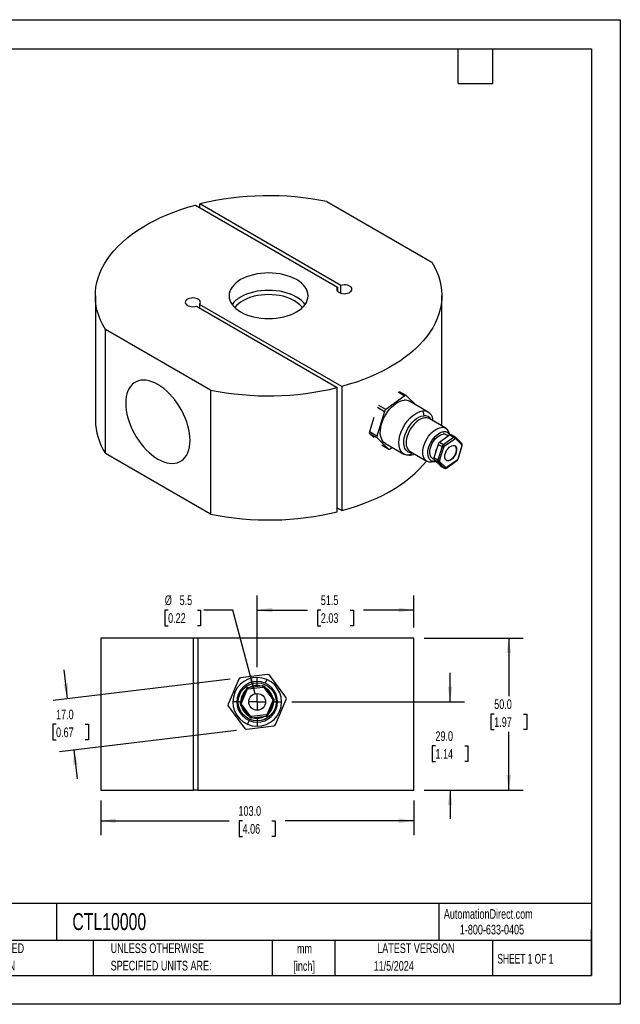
# Model space of a CAD drawing. Header units: millimetres. Extents: x 0 to 419, y 0 to 324.
# Tile 2 of 2: x 221 to 419, y 0 to 324. Entities that reach past the tile are written whole.
import ezdxf

# ---------------------------------------------------------------- set-up
doc = ezdxf.new("R2010")
doc.units = ezdxf.units.MM
doc.header["$LTSCALE"] = 1.5
doc.linetypes.add('CENTERX2', pattern=[20.32, 12.7, -2.54, 2.54, -2.54])
doc.layers.add('CENTER', color=40, linetype='CENTERX2')
doc.layers.add('DIMENSIONS', color=140, linetype='Continuous', lineweight=25)
doc.layers.add('TEXT', color=140, linetype='Continuous', lineweight=25)
doc.styles.add('SLDTEXTSTYLE0', font='TXT', dxfattribs={"width": 0.7})
doc.styles.add('SLDTEXTSTYLE1', font='TXT', dxfattribs={"width": 0.65})
doc.dimstyles.new('SLDDIMSTYLE1', dxfattribs={"dimtxt": 3.237012, "dimasz": 4.953, "dimexe": 0, "dimexo": 0.0625, "dimgap": 0.809253, "dimtad": 0, "dimtih": 1, "dimtoh": 1, "dimdec": 1, "dimrnd": 1e-09, "dimzin": 4, "dimdsep": 46, "dimtxsty": 'SLDTEXTSTYLE0', "dimsah": 1, "dimcen": 0.09, "dimadec": 0, "dimazin": 1, "dimtfac": 1, "dimtdec": 1, "dimtofl": 0, "dimtmove": 0, "dimatfit": 3, "dimfxl": 0, "dimfrac": 2, "dimtolj": 1, "dimtzin": 12, "dimarcsym": 0})
doc.dimstyles.new('SLDDIMSTYLE2', dxfattribs={"dimtxt": 3.237012, "dimasz": 4.953, "dimexe": 0, "dimexo": 0.0625, "dimgap": 0.809253, "dimtad": 0, "dimtih": 1, "dimtoh": 1, "dimdec": 1, "dimrnd": 1e-09, "dimzin": 12, "dimdsep": 46, "dimtxsty": 'SLDTEXTSTYLE0', "dimsah": 1, "dimcen": 0.09, "dimadec": 0, "dimazin": 3, "dimtfac": 1, "dimtdec": 1, "dimtofl": 0, "dimtmove": 0, "dimatfit": 3, "dimfxl": 0, "dimfrac": 2, "dimtolj": 1, "dimtzin": 12, "dimarcsym": 0})
doc.dimstyles.new('SLDDIMSTYLE4', dxfattribs={"dimtxt": 3.237012, "dimasz": 4.953, "dimexe": 0, "dimexo": 0.0625, "dimgap": 0.809253, "dimtad": 0, "dimtih": 1, "dimtoh": 1, "dimdec": 1, "dimrnd": 1e-09, "dimzin": 4, "dimdsep": 46, "dimtxsty": 'SLDTEXTSTYLE0', "dimsah": 1, "dimcen": 0.09, "dimadec": 0, "dimazin": 1, "dimtfac": 1, "dimtdec": 1, "dimtmove": 0, "dimatfit": 0, "dimfxl": 0, "dimfrac": 2, "dimtolj": 1, "dimtzin": 12, "dimarcsym": 0})
doc.dimstyles.new('SLDDIMSTYLE5', dxfattribs={"dimtxt": 3.237012, "dimasz": 4.953, "dimexe": 0, "dimexo": 0.0625, "dimgap": 0.809253, "dimtad": 0, "dimtih": 1, "dimtoh": 1, "dimdec": 1, "dimrnd": 1e-09, "dimzin": 12, "dimdsep": 46, "dimtxsty": 'SLDTEXTSTYLE0', "dimsah": 1, "dimcen": 0, "dimadec": 0, "dimazin": 3, "dimtfac": 1, "dimtdec": 1, "dimtofl": 0, "dimtmove": 0, "dimatfit": 3, "dimfxl": 0, "dimfrac": 2, "dimtolj": 1, "dimtzin": 12, "dimarcsym": 0})

# ---------------------------------------------------------------- blocks, each defined once
blk = doc.blocks.new('SW_NOTE_0_1')
at = {"layer": 'TEXT', "color": 0, "linetype": 'CENTERX2', "lineweight": 18, "char_height": 3.175, "attachment_point": 2, "style": 'SLDTEXTSTYLE0'}
for s, insert in [('mm', (4.27, 4.09)), ('[inch]', (4.14, -1.64))]:
    blk.add_mtext(s, dxfattribs=dict(at, insert=insert))
blk = doc.blocks.new('SW_NOTE_0_2')
at = {"layer": 'TEXT', "color": 0, "linetype": 'CENTERX2', "lineweight": 18, "char_height": 3.175, "attachment_point": 1, "style": 'SLDTEXTSTYLE0'}
for s, insert in [('UNLESS OTHERWISE', (0, 4.09)), ('SPECIFIED UNITS ARE:', (0, -1.64))]:
    blk.add_mtext(s, dxfattribs=dict(at, insert=insert))
blk = doc.blocks.new('SW_NOTE_0_6')
at = {"layer": 'TEXT', "color": 0, "linetype": 'CENTERX2', "lineweight": 18, "char_height": 3.175, "attachment_point": 1, "style": 'SLDTEXTSTYLE0'}
for s, insert in [('METRIC UNITS USED', (0, 4.09)), ('FOR PART DESIGN', (0, -1.64))]:
    blk.add_mtext(s, dxfattribs=dict(at, insert=insert))
blk = doc.blocks.new('_D_6')
at = {"layer": 'DIMENSIONS'}
for p, q in [((248.12, 67.03), (248.12, 55.6)), ((351.12, 67.03), (351.12, 55.6)), ((248.12, 60.37), (290.42, 60.37)), ((294.81, 60.37), (293.72, 60.37)), ((293.72, 60.37), (293.72, 55.22)), ((304.43, 60.37), (305.51, 60.37)), ((305.51, 60.37), (305.51, 55.22)), ((351.12, 60.37), (308.81, 60.37)), ((293.72, 55.22), (294.81, 55.22)), ((305.51, 55.22), (304.43, 55.22))]:
    blk.add_line(p, q, dxfattribs=at)
for points in [[(248.12, 60.37), (253.07, 59.6), (253.07, 61.13)], [(351.12, 60.37), (346.16, 61.13), (346.16, 59.6)]]:
    blk.add_solid(points, dxfattribs=at)
at = {"layer": 'DIMENSIONS', "char_height": 3.175, "attachment_point": 1, "style": 'SLDTEXTSTYLE0'}
for s, insert in [('103.0', (293.46, 65.18)), ('4.06', (294.81, 59.31))]:
    blk.add_mtext(s, dxfattribs=dict(at, insert=insert))
blk = doc.blocks.new('_D_7')
at = {"layer": 'DIMENSIONS'}
for p, q in [((354.57, 120.48), (387.19, 120.48)), ((382.42, 120.48), (382.42, 101.35)), ((377.61, 95.48), (376.53, 95.48)), ((376.53, 95.48), (376.53, 90.34)), ((387.23, 95.48), (388.32, 95.48)), ((388.32, 95.48), (388.32, 90.34)), ((376.53, 90.34), (377.61, 90.34)), ((382.42, 70.48), (382.42, 89.61)), ((388.32, 90.34), (387.23, 90.34)), ((354.57, 70.48), (387.19, 70.48))]:
    blk.add_line(p, q, dxfattribs=at)
for points in [[(382.42, 120.48), (381.66, 115.53), (383.18, 115.53)], [(382.42, 70.48), (383.18, 75.43), (381.66, 75.43)]]:
    blk.add_solid(points, dxfattribs=at)
at = {"layer": 'DIMENSIONS', "char_height": 3.175, "attachment_point": 1, "style": 'SLDTEXTSTYLE0'}
for s, insert in [('50.0', (377.61, 100.3)), ('1.97', (377.61, 94.43))]:
    blk.add_mtext(s, dxfattribs=dict(at, insert=insert))
blk = doc.blocks.new('_D_8')
at = {"layer": 'DIMENSIONS'}
for p, q in [((363.08, 99.48), (363.08, 109.01)), ((310.99, 99.48), (367.84, 99.48)), ((358.27, 84.98), (357.18, 84.98)), ((357.18, 84.98), (357.18, 79.84)), ((367.89, 84.98), (368.98, 84.98)), ((368.98, 84.98), (368.98, 79.84)), ((357.18, 79.84), (358.27, 79.84)), ((368.98, 79.84), (367.89, 79.84)), ((354.57, 70.48), (367.84, 70.48)), ((363.08, 70.48), (363.08, 60.96))]:
    blk.add_line(p, q, dxfattribs=at)
for points in [[(363.08, 99.48), (363.84, 104.43), (362.32, 104.43)], [(363.08, 70.48), (362.32, 65.53), (363.84, 65.53)]]:
    blk.add_solid(points, dxfattribs=at)
at = {"layer": 'DIMENSIONS', "char_height": 3.175, "attachment_point": 1, "style": 'SLDTEXTSTYLE0'}
for s, insert in [('29.0', (358.27, 89.8)), ('1.14', (358.27, 83.93))]:
    blk.add_mtext(s, dxfattribs=dict(at, insert=insert))
blk = doc.blocks.new('_D_9')
at = {"layer": 'DIMENSIONS'}
for p, q in [((270.31, 129.68), (269.23, 129.68)), ((269.23, 129.68), (269.23, 124.53)), ((279.93, 129.68), (281.02, 129.68)), ((281.02, 129.68), (281.02, 124.53)), ((291.63, 129.68), (282.11, 129.68)), ((298.91, 102.14), (291.63, 129.68)), ((269.23, 124.53), (270.31, 124.53)), ((281.02, 124.53), (279.93, 124.53))]:
    blk.add_line(p, q, dxfattribs=at)
blk.add_solid([(298.91, 102.14), (298.38, 107.12), (296.91, 106.73)], dxfattribs=at)
at = {"layer": 'DIMENSIONS', "char_height": 3.175, "attachment_point": 1, "style": 'SLDTEXTSTYLE0'}
for s, insert in [('%%c', (269.22, 134.49)), ('5.5', (274.1, 134.49)), ('0.22', (270.31, 128.63))]:
    blk.add_mtext(s, dxfattribs=dict(at, insert=insert))
blk = doc.blocks.new('_D_10')
at = {"layer": 'DIMENSIONS'}
for p, q in [((299.62, 110.85), (299.62, 134.44)), ((351.12, 123.93), (351.12, 134.44)), ((299.62, 129.68), (316.17, 129.68)), ((320.56, 129.68), (319.47, 129.68)), ((319.47, 129.68), (319.47, 124.53)), ((330.18, 129.68), (331.26, 129.68)), ((331.26, 129.68), (331.26, 124.53)), ((351.12, 129.68), (334.56, 129.68)), ((319.47, 124.53), (320.56, 124.53)), ((331.26, 124.53), (330.18, 124.53))]:
    blk.add_line(p, q, dxfattribs=at)
for points in [[(299.62, 129.68), (304.57, 128.92), (304.57, 130.44)], [(351.12, 129.68), (346.16, 130.44), (346.16, 128.92)]]:
    blk.add_solid(points, dxfattribs=at)
at = {"layer": 'DIMENSIONS', "char_height": 3.175, "attachment_point": 1, "style": 'SLDTEXTSTYLE0'}
for s, insert in [('51.5', (320.56, 134.49)), ('2.03', (320.56, 128.63))]:
    blk.add_mtext(s, dxfattribs=dict(at, insert=insert))
blk = doc.blocks.new('_D_11')
at = {"layer": 'DIMENSIONS'}
for p, q in [((290.73, 106.97), (232.5, 99.97)), ((237.23, 100.54), (236.09, 110)), ((233.44, 92.1), (232.35, 92.1)), ((232.35, 92.1), (232.35, 86.96)), ((243.05, 92.1), (244.14, 92.1)), ((244.14, 92.1), (244.14, 86.96)), ((292.76, 90.1), (234.53, 83.09)), ((232.35, 86.96), (233.44, 86.96)), ((244.14, 86.96), (243.05, 86.96)), ((239.26, 83.66), (240.4, 74.2))]:
    blk.add_line(p, q, dxfattribs=at)
for points in [[(237.23, 100.54), (237.4, 105.55), (235.88, 105.37)], [(239.26, 83.66), (239.09, 78.65), (240.61, 78.83)]]:
    blk.add_solid(points, dxfattribs=at)
at = {"layer": 'DIMENSIONS', "char_height": 3.175, "attachment_point": 1, "style": 'SLDTEXTSTYLE0'}
for s, insert in [('17.0', (233.44, 96.92)), ('0.67', (233.44, 91.05))]:
    blk.add_mtext(s, dxfattribs=dict(at, insert=insert))
blk = doc.blocks.new('SW_CENTERMARKSYMBOL_1')
at = {"layer": 'CENTER', "color": 0}
for p, q in [((0, 5.08), (0, 7.92)), ((-5.08, 0), (-7.92, 0)), ((0, 0), (-2.54, 0)), ((0, 0), (0, 2.54)), ((0, 0), (0, -2.54)), ((0, 0), (2.54, 0)), ((5.08, 0), (7.92, 0)), ((0, -5.08), (0, -7.92))]:
    blk.add_line(p, q, dxfattribs=at)

msp = doc.modelspace()

# ---------------------------------------------------------------- linework, layer by layer
at = {"color": 7, "linetype": 'Continuous'}
for p, q in [((0, 323.85), (419.1, 323.85)), ((419.1, 323.85), (419.1, 0)), ((419.1, 0), (0, 0))]:
    msp.add_line(p, q, dxfattribs=at)
for p, q in [((279.28, 262.87), (326.08, 235.85)), ((327.14, 236.47), (280.75, 263.25)), ((280.75, 262.02), (280.75, 263.25)), ((322.51, 264.04), (357.06, 244.09)), ((327.14, 233.91), (327.14, 236.47)), ((326.08, 235.85), (326.08, 234.52)), ((246.37, 233.04), (246.37, 192.22)), ((327.45, 203.22), (280.66, 230.23)), ((280.66, 230.23), (280.66, 229.01)), ((360.37, 192.22), (360.37, 233.04)), ((279.6, 229.62), (325.99, 202.84)), ((284.23, 202.05), (249.68, 221.99)), ((249.68, 181.17), (249.68, 221.99)), ((284.23, 202.05), (284.23, 161.22)), ((325.99, 162.01), (325.99, 202.84)), ((327.45, 203.22), (327.45, 162.39)), ((346.02, 201.4), (348.22, 200.13)), ((348.66, 200.21), (346.43, 201.49)), ((348.22, 200.13), (341.94, 195.63)), ((351.84, 197.15), (348.71, 200.17)), ((355.91, 194.8), (349.79, 198.33)), ((341.51, 195.02), (339.02, 186.86)), ((339.16, 196.37), (341.51, 195.02)), ((341.94, 195.63), (339.63, 196.96)), ((354.14, 195.16), (354.42, 193.59)), ((337.99, 193.02), (336.55, 188.29)), ((361.65, 189.47), (356.17, 192.63)), ((339.02, 186.86), (336.55, 188.29)), ((363.05, 187.29), (362.65, 188.26)), ((336.61, 187.72), (339.09, 186.29)), ((336.61, 187.72), (337.99, 186.39)), ((339.09, 186.29), (342.88, 182.64)), ((363, 187.26), (359.56, 184.79)), ((360.87, 184.04), (359.56, 184.79)), ((364.31, 186.51), (360.87, 184.04)), ((361.18, 183.57), (364.63, 186.04)), ((362.54, 186.93), (361.83, 187.34)), ((363, 187.26), (364.31, 186.51)), ((364.75, 186.59), (363.44, 187.34)), ((366.93, 184.5), (364.85, 186.51)), ((364.86, 186.06), (366.94, 184.05)), ((342.88, 182.64), (340.66, 183.92)), ((340.71, 183.88), (342.93, 182.6)), ((341.79, 184.47), (347.92, 180.94)), ((343.37, 182.68), (344.06, 183.17)), ((350.67, 181.37), (349.69, 180.58)), ((349.92, 181.81), (355.4, 178.64)), ((359.14, 184.18), (357.77, 179.71)), ((360.44, 183.43), (359.08, 178.96)), ((359.14, 184.18), (360.44, 183.43)), ((359.62, 178.81), (360.99, 183.29)), ((366.97, 183.79), (365.6, 179.31)), ((365.7, 179.36), (367.07, 183.83)), ((284.23, 161.22), (249.68, 181.17)), ((356.95, 178.38), (358.22, 178.55)), ((357.33, 179.55), (357.74, 179.31)), ((359.08, 178.96), (357.77, 179.71)), ((357.83, 179.14), (359.14, 178.38)), ((357.83, 179.14), (359.92, 177.13)), ((359.14, 178.38), (361.22, 176.38)), ((361.73, 176.54), (359.65, 178.55)), ((361.91, 176.4), (365.36, 178.87)), ((365.41, 179.03), (361.96, 176.56)), ((365.62, 179.16), (365.7, 179.36)), ((361.22, 176.38), (359.92, 177.13)), ((359.97, 177.1), (361.27, 176.34)), ((327.45, 162.39), (325.99, 163.24)), ((248.12, 120.48), (248.12, 70.48)), ((278.62, 120.48), (248.12, 120.48)), ((278.62, 70.48), (278.62, 120.48)), ((280.12, 120.48), (278.62, 120.48)), ((351.12, 120.48), (280.12, 120.48)), ((280.12, 120.48), (280.12, 70.48)), ((351.12, 70.48), (351.12, 120.48)), ((293.56, 106.94), (290.04, 98.71)), ((303.04, 108.45), (294.16, 107.39)), ((309.1, 101), (303.73, 108.16)), ((295.98, 103.7), (294.05, 99.19)), ((296.35, 103.54), (295.98, 103.7)), ((301.46, 104.74), (296.58, 104.15)), ((296.58, 104.15), (296.63, 103.75)), ((296.63, 103.75), (301.5, 104.34)), ((301.5, 104.34), (301.46, 104.74)), ((302.15, 104.44), (301.83, 104.2)), ((301.83, 104.2), (304.77, 100.28)), ((305.09, 100.52), (302.15, 104.44)), ((302.76, 106.84), (302.24, 105.63)), ((294.42, 99.03), (296.35, 103.54)), ((304.77, 100.28), (305.09, 100.52)), ((290.13, 97.96), (295.5, 90.8)), ((294.05, 99.19), (294.42, 99.03)), ((294.46, 98.68), (294.14, 98.44)), ((294.14, 98.44), (297.09, 94.52)), ((297.41, 94.76), (294.46, 98.68)), ((304.81, 99.93), (302.88, 95.42)), ((303.25, 95.26), (305.18, 99.77)), ((305.18, 99.77), (304.81, 99.93)), ((305.67, 92.03), (309.19, 100.25)), ((297.09, 94.52), (297.41, 94.76)), ((302.6, 95.21), (297.73, 94.62)), ((297.73, 94.62), (297.78, 94.22)), ((297.78, 94.22), (302.65, 94.81)), ((302.65, 94.81), (302.6, 95.21)), ((302.88, 95.42), (303.25, 95.26)), ((296.19, 90.51), (305.07, 91.58)), ((296.99, 93.33), (296.47, 92.12)), ((248.12, 70.48), (278.62, 70.48)), ((280.12, 70.48), (278.62, 70.48)), ((280.12, 70.48), (351.12, 70.48))]:
    msp.add_line(p, q)
at = {"flags": 128}
for points in [[(249.68, 221.99), (248.83, 223.48), (248.1, 224.99), (247.5, 226.52), (247.02, 228.06), (246.68, 229.62), (246.46, 231.18), (246.37, 232.75), (246.41, 234.32), (246.58, 235.88), (246.88, 237.44), (247.31, 238.99), (247.86, 240.52), (248.54, 242.04), (249.34, 243.54), (250.27, 245.01), (251.32, 246.46), (252.48, 247.87), (253.77, 249.25), (255.16, 250.6), (256.66, 251.91), (258.27, 253.17), (259.98, 254.39), (261.79, 255.55), (263.7, 256.67), (265.69, 257.74), (267.77, 258.74), (269.93, 259.69), (272.17, 260.58), (274.48, 261.41), (276.85, 262.17), (279.28, 262.87)], [(357.06, 244.09), (357.91, 242.6), (358.64, 241.09), (359.24, 239.57), (359.71, 238.02), (360.06, 236.47), (360.28, 234.9), (360.37, 233.34), (360.33, 231.77), (360.16, 230.21), (359.86, 228.65), (359.43, 227.1), (358.88, 225.56), (358.2, 224.05), (357.39, 222.55), (356.46, 221.08), (355.42, 219.63), (354.25, 218.21), (352.97, 216.83), (351.58, 215.49), (350.07, 214.18), (348.46, 212.92), (346.75, 211.7), (344.94, 210.53), (343.04, 209.41), (341.04, 208.35), (338.96, 207.34), (336.8, 206.39), (334.57, 205.5), (332.26, 204.68), (329.89, 203.92), (327.45, 203.22)], [(294.18, 238.35), (293.32, 237.8), (292.56, 237.21), (291.9, 236.58), (291.36, 235.91), (290.93, 235.22), (290.62, 234.51), (290.43, 233.78), (290.37, 233.04), (290.43, 232.31), (290.62, 231.58), (290.93, 230.86), (291.36, 230.17), (291.9, 229.51), (292.56, 228.87), (293.32, 228.28), (294.18, 227.74), (295.12, 227.24), (296.15, 226.8), (297.24, 226.42), (298.39, 226.11), (299.59, 225.86), (300.83, 225.68), (302.09, 225.57), (303.37, 225.54), (304.64, 225.57), (305.9, 225.68), (307.14, 225.86), (308.34, 226.11), (309.5, 226.42), (310.59, 226.8), (311.61, 227.24), (312.56, 227.74), (313.42, 228.28), (314.18, 228.87), (314.83, 229.51), (315.38, 230.17), (315.81, 230.86), (316.12, 231.58), (316.31, 232.31), (316.37, 233.04), (316.31, 233.78), (316.12, 234.51), (315.81, 235.22), (315.38, 235.91), (314.83, 236.58), (314.18, 237.21), (313.42, 237.8), (312.56, 238.35), (311.61, 238.84), (310.59, 239.28), (309.5, 239.66), (308.34, 239.98), (307.14, 240.22), (305.9, 240.4), (304.64, 240.51), (303.37, 240.55), (302.09, 240.51), (300.83, 240.4), (299.59, 240.22), (298.39, 239.98), (297.24, 239.66), (296.15, 239.28), (295.12, 238.84), (294.18, 238.35)], [(326.08, 235.85), (325.87, 235.55), (325.79, 235.22), (325.84, 234.9), (326.02, 234.59), (326.31, 234.31), (326.7, 234.07), (327.18, 233.89), (327.71, 233.78), (328.27, 233.74), (328.83, 233.78), (329.37, 233.88), (329.85, 234.06), (330.25, 234.29), (330.55, 234.56), (330.73, 234.87), (330.79, 235.2), (330.72, 235.52), (330.53, 235.83), (330.22, 236.1), (329.81, 236.33), (329.33, 236.5), (328.79, 236.6), (328.23, 236.63), (327.67, 236.58), (327.14, 236.47)], [(315.39, 230.19), (315.38, 230.2), (314.83, 230.86), (314.18, 231.5), (313.42, 232.09), (312.56, 232.63), (311.61, 233.13), (310.59, 233.57), (309.5, 233.95), (308.34, 234.26), (307.14, 234.51), (305.9, 234.69), (304.64, 234.8), (303.37, 234.83), (302.09, 234.8), (300.83, 234.69), (299.59, 234.51), (298.39, 234.26), (297.24, 233.95), (296.15, 233.57), (295.12, 233.13), (294.18, 232.63)], [(314.44, 229.17), (314.38, 229.26), (313.67, 230.06), (312.82, 230.78), (311.85, 231.41), (310.76, 231.97), (309.51, 232.46), (308.13, 232.87), (307, 233.11), (305.83, 233.29), (304.6, 233.4), (303.37, 233.44), (302.13, 233.4), (300.91, 233.29), (299.74, 233.11), (298.6, 232.87), (297.22, 232.46), (295.98, 231.97), (294.88, 231.41)], [(280.66, 230.23), (280.86, 230.54), (280.94, 230.86), (280.89, 231.19), (280.72, 231.5), (280.43, 231.78), (280.03, 232.01), (279.56, 232.19), (279.03, 232.3), (278.46, 232.34), (277.9, 232.31), (277.37, 232.2), (276.89, 232.03), (276.49, 231.8), (276.19, 231.52), (276, 231.21), (275.94, 230.89), (276.01, 230.56), (276.21, 230.26), (276.51, 229.98), (276.92, 229.75), (277.41, 229.59), (277.95, 229.49), (278.51, 229.46), (279.07, 229.5), (279.6, 229.62)], [(266.95, 179.36), (267.93, 178.85), (268.9, 178.44), (269.85, 178.15), (270.78, 177.97), (271.68, 177.91), (272.54, 177.97), (273.34, 178.14), (274.1, 178.43), (274.79, 178.83), (275.42, 179.34), (275.97, 179.95), (276.45, 180.67), (276.84, 181.47), (277.15, 182.37), (277.38, 183.34), (277.51, 184.38), (277.56, 185.48), (277.51, 186.64), (277.38, 187.84), (277.15, 189.07), (276.84, 190.32), (276.45, 191.59), (275.97, 192.85), (275.42, 194.1), (274.79, 195.33), (274.1, 196.53), (273.34, 197.69), (272.54, 198.8), (271.68, 199.84), (270.78, 200.82), (269.85, 201.71), (268.9, 202.52), (267.93, 203.24), (266.95, 203.85), (265.97, 204.37), (265, 204.77), (264.05, 205.06), (263.12, 205.24), (262.22, 205.3), (261.37, 205.24), (260.56, 205.07), (259.81, 204.78), (259.11, 204.38), (258.49, 203.87), (257.93, 203.26), (257.46, 202.55), (257.06, 201.74), (256.75, 200.85), (256.53, 199.88), (256.39, 198.83), (256.35, 197.73), (256.39, 196.57), (256.53, 195.38), (256.75, 194.14), (257.06, 192.89), (257.46, 191.63), (257.93, 190.36), (258.49, 189.11), (259.11, 187.88), (259.81, 186.68), (260.56, 185.52), (261.37, 184.42), (262.22, 183.37), (263.12, 182.4), (264.05, 181.5), (265, 180.69), (265.97, 179.98), (266.95, 179.36)], [(341.79, 184.47), (341.34, 184.81), (340.94, 185.25), (340.61, 185.79), (340.37, 186.42), (340.21, 187.13), (340.14, 187.91), (340.16, 188.74), (340.27, 189.61), (340.46, 190.51), (340.74, 191.43), (341.1, 192.34), (341.53, 193.24), (342.03, 194.11), (342.59, 194.94), (343.2, 195.71), (343.85, 196.42), (344.54, 197.05), (345.24, 197.58), (345.95, 198.02), (346.65, 198.36), (347.35, 198.58), (348.02, 198.69)], [(349.69, 180.58), (348.85, 180.61), (348.1, 180.85), (347.45, 181.28), (346.93, 181.9), (346.55, 182.7), (346.33, 183.64), (346.26, 184.7), (346.35, 185.84), (346.61, 187.05), (347.01, 188.28), (347.55, 189.5), (348.21, 190.67), (348.99, 191.76), (349.84, 192.74), (350.75, 193.59), (351.7, 194.27), (352.65, 194.77), (353.58, 195.07), (354.14, 195.16)], [(350.6, 181.41), (349.78, 181.49), (349.15, 181.77), (348.61, 182.23), (348.21, 182.86), (347.96, 183.64), (347.86, 184.43), (347.88, 185.3), (348.02, 186.35), (348.31, 187.44), (348.72, 188.44), (349.22, 189.4), (349.83, 190.36), (350.51, 191.23), (351.27, 192), (352.07, 192.63), (352.84, 193.09), (353.59, 193.41), (354.42, 193.59)], [(356.17, 192.63), (355.85, 192.78), (355.34, 192.91), (354.78, 192.91), (354.18, 192.81), (353.56, 192.59), (352.93, 192.26), (352.31, 191.83), (351.69, 191.3), (351.11, 190.69), (350.56, 190.01), (350.07, 189.28), (349.63, 188.5), (349.27, 187.69), (348.98, 186.88), (348.77, 186.07), (348.65, 185.29), (348.62, 184.54), (348.68, 183.85), (348.83, 183.23), (349.07, 182.69), (349.38, 182.24), (349.77, 181.9), (349.92, 181.81)], [(360.27, 190.26), (360.33, 190.94), (360.37, 192.22)], [(356.95, 178.38), (356.79, 178.36), (356.22, 178.37), (355.71, 178.5), (355.25, 178.73), (354.86, 179.08), (354.55, 179.53), (354.31, 180.07), (354.16, 180.69), (354.1, 181.38), (354.13, 182.12), (354.25, 182.91), (354.46, 183.72), (354.75, 184.53), (355.11, 185.33), (355.55, 186.11), (356.04, 186.85), (356.59, 187.53), (357.17, 188.14), (357.79, 188.66), (358.41, 189.1), (359.04, 189.42), (359.66, 189.64), (360.26, 189.75)], [(358.41, 178.58), (358.36, 178.57), (357.82, 178.53), (357.33, 178.6), (356.89, 178.78), (356.51, 179.08), (356.2, 179.47), (355.97, 179.96), (355.83, 180.53), (355.78, 181.17), (355.81, 181.86), (355.93, 182.59), (356.14, 183.34), (356.43, 184.09), (356.79, 184.83), (357.22, 185.53), (357.71, 186.18), (358.23, 186.78), (358.79, 187.29), (359.37, 187.71), (359.95, 188.03), (360.53, 188.25), (361.08, 188.35), (361.08, 188.35)], [(357.33, 179.55), (357.24, 179.61), (356.91, 179.91), (356.66, 180.31), (356.49, 180.81), (356.41, 181.38), (356.42, 182.01), (356.52, 182.68), (356.71, 183.37), (356.99, 184.07), (357.33, 184.74), (357.75, 185.38), (358.21, 185.97), (358.72, 186.48), (359.25, 186.9), (359.79, 187.23), (360.32, 187.44), (360.83, 187.54)], [(364.76, 186.09), (364.69, 186.08), (364.63, 186.04)], [(364.85, 186.51), (364.82, 186.53), (364.75, 186.58)], [(364.86, 186.06), (364.81, 186.09), (364.76, 186.09)], [(358.38, 181.71), (358.55, 182.31), (358.64, 182.57)], [(364.06, 183.81), (364.43, 183.78), (364.74, 183.64), (364.99, 183.39), (365.15, 183.04), (365.23, 182.61), (365.22, 182.11), (365.12, 181.59), (364.94, 181.04), (364.67, 180.51), (364.35, 180.02), (363.97, 179.58), (363.56, 179.23), (363.14, 178.97), (362.73, 178.83), (362.34, 178.79), (362, 178.88), (361.72, 179.08), (361.51, 179.38), (361.39, 179.77), (361.35, 180.23), (361.41, 180.75), (361.55, 181.29), (361.78, 181.83), (362.07, 182.34), (362.43, 182.81), (362.82, 183.2), (363.24, 183.51), (363.66, 183.72), (364.06, 183.81)], [(361.89, 178.94), (361.93, 178.92), (362.27, 178.83), (362.66, 178.87), (363.07, 179.01), (363.49, 179.27), (363.9, 179.62), (364.28, 180.06), (364.6, 180.55), (364.87, 181.08), (365.05, 181.63), (365.15, 182.16), (365.16, 182.65), (365.08, 183.08), (364.91, 183.43), (364.67, 183.68), (364.63, 183.7)], [(367.07, 183.83), (367.06, 183.83), (367.05, 183.81), (367.01, 183.79), (366.97, 183.79)], [(327.45, 162.39), (329.89, 163.09), (332.26, 163.85), (334.57, 164.68), (336.8, 165.57), (338.96, 166.52), (341.04, 167.52), (343.04, 168.59), (344.94, 169.7), (346.75, 170.87), (348.46, 172.09), (350.07, 173.35), (351.58, 174.66), (352.97, 176), (354.25, 177.39), (355.33, 178.68)], [(365.6, 179.31), (365.65, 179.32), (365.68, 179.34), (365.7, 179.35), (365.7, 179.36)], [(359.92, 177.13), (359.96, 177.1), (359.97, 177.1)], [(361.27, 176.34), (361.27, 176.34), (361.22, 176.38)], [(361.73, 176.54), (361.78, 176.52), (361.83, 176.51)], [(361.83, 176.51), (361.9, 176.52), (361.96, 176.56)], [(301.68, 104.32), (301.59, 104.34), (301.5, 104.34)], [(301.83, 104.2), (301.76, 104.27), (301.68, 104.32)], [(297.41, 94.76), (297.47, 94.69), (297.55, 94.65)], [(297.55, 94.65), (297.64, 94.62), (297.73, 94.62)]]:
    msp.add_lwpolyline(points, dxfattribs=at)
for radius in [6.25, 2.75]:
    msp.add_circle((299.62, 99.48), radius)
for centre, radius, start, end in [((303.4, 169.99), 95.97, 78.5154, 103.6549), ((298.25, 225.08), 8.58, 118.3027, 143.4738), ((298.29, 224.86), 7.38, 117.4869, 144.366), ((303.33, 296.1), 95.97, 258.5154, 283.6549), ((348.34, 195.75), 2.96, 60.6448, 96.3351), ((348.49, 199.86), 0.379, 54.6078, 134.9639), ((342.67, 194.67), 1.21, 127.3062, 163.2485), ((354.29, 191.93), 3.23, 358.6143, 92.616), ((267.22, 192.44), 20.85, 180.6166, 212.7367), ((354.67, 191.18), 2.43, 25.8238, 95.9955), ((337.08, 188.06), 0.575, 156.3307, 216.3147), ((360.49, 187.47), 2.3, 20.2276, 95.8919), ((361.3, 186.42), 1.94, 26.4223, 96.5082), ((339.55, 186.63), 0.575, 156.3307, 216.3147), ((360.29, 183.83), 1.21, 127.3062, 163.2485), ((361.02, 185.89), 1.66, 60.6016, 96.3783), ((363.29, 186.94), 0.428, 68.7293, 131.4693), ((364.59, 186.22), 0.403, 66.5103, 133.6529), ((363.95, 185.92), 0.691, 9.9268, 58.2243), ((364.58, 186.28), 0.355, 321.2433, 40.1517), ((343.1, 182.95), 0.379, 234.6078, 314.9639), ((361.6, 183.08), 1.21, 127.3062, 163.2485), ((360.98, 184.37), 1.08, 240.3834, 270.3997), ((360.5, 183.45), 0.691, 9.9268, 58.2243), ((361.52, 183.12), 0.561, 127.2333, 163.3214), ((366.57, 184.09), 0.555, 332.7095, 53.6153), ((366.68, 184.28), 0.345, 319.7736, 41.5885), ((366.72, 183.89), 0.267, 336.2204, 36.425), ((349.4, 184.72), 4.15, 274.1102, 296.9983), ((358.3, 179.48), 0.575, 156.3307, 216.3147), ((359.61, 178.72), 0.575, 156.3307, 216.3147), ((359.61, 179.9), 1.08, 240.3834, 270.3997), ((359.3, 178.75), 0.404, 246.3662, 329.1943), ((359.87, 178.71), 0.267, 156.2204, 216.425), ((364.93, 179.52), 0.776, 303.3821, 332.3564), ((365.24, 178.99), 0.166, 312.2695, 13.4462), ((365.07, 179.48), 0.561, 307.2333, 343.3214), ((361.39, 176.75), 0.404, 246.3662, 329.1943), ((361.56, 176.81), 0.534, 238.3673, 311.0627), ((361.8, 176.52), 0.167, 312.5829, 13.4109), ((303.33, 255.27), 95.97, 258.5154, 283.6549), ((299.62, 99.48), 8, 66.8633, 246.8514), ((294.25, 106.64), 0.75, 96.8574, 156.8574), ((303.13, 107.71), 0.75, 36.8574, 96.8574), ((299.62, 99.48), 6.69, 66.8946, 246.8201), ((296.67, 103.41), 0.75, 96.8574, 156.8574), ((296.67, 103.41), 0.349, 96.743, 156.9717), ((299.62, 99.48), 8, 246.8633, 66.8514), ((299.61, 99.48), 6.69, 246.8921, 66.8226), ((299.62, 99.48), 5.38, 75.0876, 118.6271), ((301.55, 103.99), 0.75, 36.8574, 96.8574), ((299.62, 99.48), 5.38, 15.0876, 58.6271), ((299.62, 99.48), 5.38, 135.0876, 178.6271), ((304.49, 100.07), 0.75, 336.8574, 36.8574), ((308.5, 100.55), 0.75, 336.8574, 36.8574), ((290.73, 98.41), 0.75, 156.8574, 216.8574), ((294.74, 98.89), 0.75, 156.8574, 216.8574), ((294.74, 98.89), 0.349, 156.743, 216.9717), ((299.62, 99.48), 5.38, 195.0876, 238.6271), ((299.62, 99.48), 5.38, 315.0876, 358.6271), ((304.49, 100.07), 0.349, 336.743, 36.9717), ((297.69, 94.97), 0.75, 216.8574, 276.8574), ((299.62, 99.48), 5.38, 255.0876, 298.6271), ((302.56, 95.55), 0.349, 276.743, 336.9717), ((302.56, 95.55), 0.75, 276.8574, 336.8574), ((296.1, 91.25), 0.75, 216.8574, 276.8574), ((304.98, 92.32), 0.75, 276.8574, 336.8574)]:
    msp.add_arc(centre, radius, start, end)
at = {"layer": 'TEXT'}
for p, q in [((9.52, 314.32), (409.57, 314.32)), ((365.76, 302.89), (365.76, 314.32)), ((377.19, 302.89), (377.19, 314.32)), ((409.57, 314.32), (409.57, 9.52)), ((365.76, 302.89), (377.19, 302.89)), ((409.57, 33.19), (9.52, 33.19)), ((233.64, 33.19), (233.64, 20.95)), ((359.36, 33.19), (359.36, 20.95)), ((409.57, 9.52), (409.57, 24.77)), ((409.57, 20.95), (9.52, 20.95)), ((245.67, 20.95), (245.67, 9.52)), ((304.54, 20.95), (304.54, 9.52)), ((325.22, 20.95), (325.22, 9.52)), ((377.02, 20.95), (377.02, 9.52)), ((9.52, 9.52), (409.57, 9.52))]:
    msp.add_line(p, q, dxfattribs=at)

# ---------------------------------------------------------------- block references
at = {"layer": 'CENTER'}
msp.add_blockref('SW_CENTERMARKSYMBOL_1', (299.62, 99.48), dxfattribs=at)
at = {"layer": 'TEXT', "linetype": 'CENTERX2', "lineweight": 18}
for name, p in [('SW_NOTE_0_6', (192.72, 15.95)), ('SW_NOTE_0_2', (251.41, 15.95)), ('SW_NOTE_0_1', (310.93, 15.82))]:
    msp.add_blockref(name, p, dxfattribs=at)

# ---------------------------------------------------------------- texts
for s, insert, char_height, attachment_point, style in [('CTL10000', (238.81, 29.99), 5.556, 1, 'SLDTEXTSTYLE0'), ('AutomationDirect.com', (361.04, 31.31), 3.175, 1, 'SLDTEXTSTYLE0'), ('1-800-633-0405', (366.29, 26.16), 3.175, 1, 'SLDTEXTSTYLE0'), ('LATEST VERSION', (351.83, 20.05), 3.175, 2, 'SLDTEXTSTYLE0'), ('SHEET 1 OF 1', (378.66, 16.58), 3.175, 1, 'SLDTEXTSTYLE1'), ('11/5/2024', (344.55, 14.23), 3.175, 2, 'SLDTEXTSTYLE0')]:
    msp.add_mtext(s, dxfattribs=dict(at, insert=insert, char_height=char_height, attachment_point=attachment_point, style=style))

# ---------------------------------------------------------------- dimensions: what is measured, and where the dimension line sits
at = {"layer": 'DIMENSIONS'}
dim = msp.add_diameter_dim_2p(p1=(300.32, 96.82), p2=(298.91, 102.14), dimstyle='SLDDIMSTYLE5', dxfattribs=at)
dim.commit()
dim.dimension.update_dxf_attribs({"geometry": '_D_9', "text_midpoint": (275.12, 129.68), "dimtype": 163})
for base, p1, p2, dimstyle, picture, middle in [((351.12, 129.68), (299.62, 107.4), (351.12, 120.48), 'SLDDIMSTYLE2', '_D_10', (325.37, 129.68)), ((351.12, 60.37), (248.12, 70.48), (351.12, 70.48), 'SLDDIMSTYLE1', '_D_6', (299.62, 60.37))]:
    dim = msp.add_linear_dim(base=base, p1=p1, p2=p2, dimstyle=dimstyle, dxfattribs=at)
    dim.commit()
    dim.dimension.update_dxf_attribs({"geometry": picture, "text_midpoint": middle, "dimtype": 160})
for base, p1, p2, angle, dimstyle, picture, middle in [((382.42, 120.48), (351.12, 70.48), (351.12, 120.48), 90, 'SLDDIMSTYLE1', '_D_7', (382.42, 95.48)), ((239.26, 83.66), (294.16, 107.39), (296.19, 90.51), 276.8574, 'SLDDIMSTYLE4', '_D_11', (238.25, 92.1)), ((363.08, 70.48), (307.54, 99.48), (351.12, 70.48), 90, 'SLDDIMSTYLE4', '_D_8', (363.08, 84.98))]:
    dim = msp.add_linear_dim(base=base, p1=p1, p2=p2, angle=angle, dimstyle=dimstyle, dxfattribs=at)
    dim.commit()
    dim.dimension.update_dxf_attribs({"geometry": picture, "text_midpoint": middle, "dimtype": 160})

doc.saveas('drawing.dxf')
